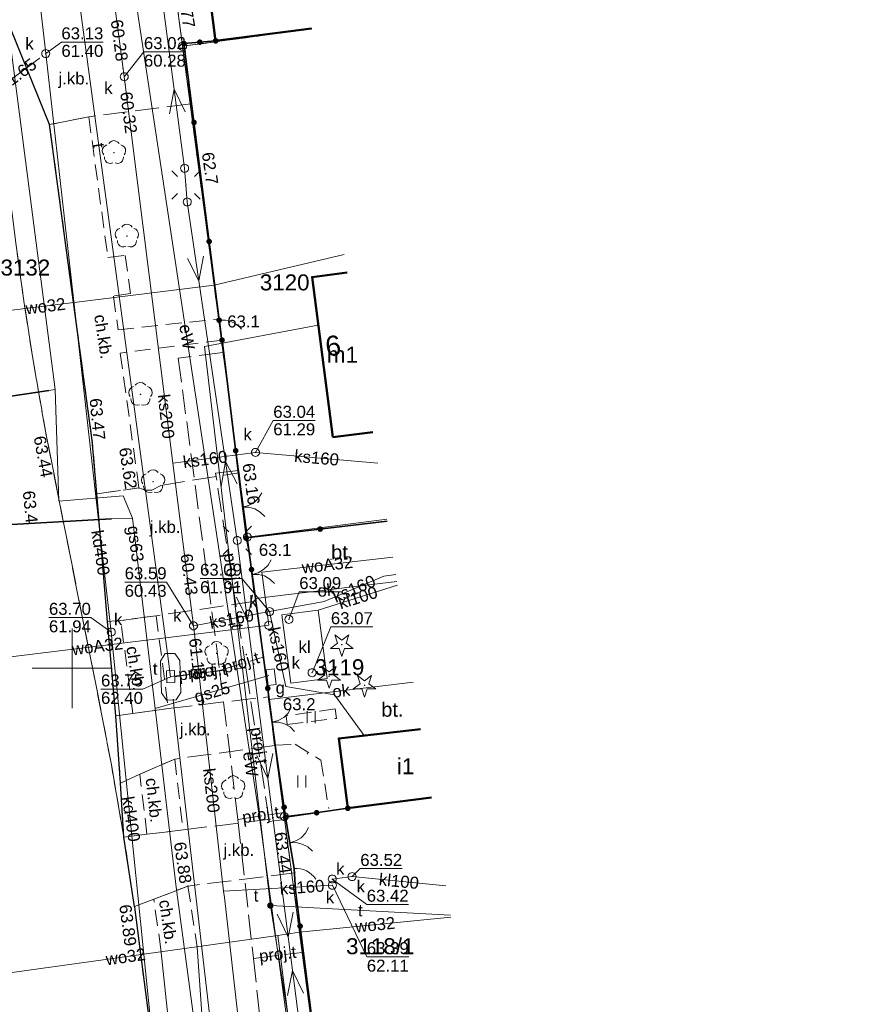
# Model space of a CAD drawing. Extents: x 6420891 to 6421372, y 5789686 to 5790696.
# Tile 42 of 48: x 6421297 to 6421350, y 5790529 to 5790591. Entities that reach past the tile are written whole.
import ezdxf
from ezdxf.enums import TextEntityAlignment as Align

# ---------------------------------------------------------------- set-up
doc = ezdxf.new("R2010")
doc.units = 0
doc.header["$PDSIZE"] = 0.75
for name, pattern in [('PRZER1-1', [2, 1, -1]), ('PRZER2-1', [3, 2, -1]), ('PRZER3-1', [4, 3, -1])]:
    doc.linetypes.add(name, pattern=pattern)
doc.layers.get('0').update_dxf_attribs({"linetype": 'CONTINUOUS', "lineweight": 13})
for name, color, linetype, lineweight in [('GEPADR', 7, 'CONTINUOUS', 18), ('GEPADR_O', 7, 'CONTINUOUS', 18), ('GEPPGD', 7, 'CONTINUOUS', 18), ('GESBZO', 7, 'CONTINUOUS', 50), ('GESBZO_O', 7, 'CONTINUOUS', 50), ('GESDZI', 7, 'CONTINUOUS', 18), ('GESDZI_O', 7, 'CONTINUOUS', 18), ('GSLINK', 7, 'CONTINUOUS', 18), ('GSLINK_O', 7, 'CONTINUOUS', 18), ('GSLKBR', 7, 'CONTINUOUS', 18), ('GSLKFU', 7, 'CONTINUOUS', 18), ('GSLKOG', 7, 'CONTINUOUS', 35), ('GSLKRW', 7, 'CONTINUOUS', 25), ('GSPWPN', 7, 'CONTINUOUS', 13), ('GSPWPN_O', 7, 'CONTINUOUS', 13), ('GSPWPS', 7, 'CONTINUOUS', 13), ('GSPWPS_O', 7, 'CONTINUOUS', 13), ('GSSKOA', 7, 'PRZER3-1', 18), ('GSSKOA_O', 7, 'PRZER3-1', 18), ('GSSKOD', 7, 'PRZER2-1', 18), ('GSSKOD_O', 7, 'PRZER2-1', 18), ('GSSUTR', 7, 'PRZER2-1', 18), ('GTGTXT', 7, 'CONTINUOUS', 18), ('GTGTXT_O', 7, 'CONTINUOUS', 18), ('GULLOB', 7, 'CONTINUOUS', 35), ('GUPELA', 7, 'CONTINUOUS', 18), ('GUPIKP', 7, 'CONTINUOUS', 18), ('GUPIWZ', 7, 'CONTINUOUS', 18), ('GUPIWZ_O', 7, 'CONTINUOUS', 18), ('GUPPRZ', 7, 'CONTINUOUS', 18), ('GUPPRZ_O', 7, 'CONTINUOUS', 18), ('GUSIKP', 7, 'CONTINUOUS', 18)]:
    doc.layers.add(name, color=color, linetype=linetype, lineweight=lineweight)
for name, color, linetype, lineweight, true_color in [('GESUZY', 7, 'PRZER1-1', 18, 0x008000), ('GSPRDI', 7, 'CONTINUOUS', 18, 0x008000), ('GSPRDL', 7, 'CONTINUOUS', 18, 0x008000), ('GULEPR', 1, 'CONTINUOUS', 18, 0xff0000), ('GULEPR_O', 1, 'CONTINUOUS', 18, 0xff0000), ('GULGPR', 7, 'CONTINUOUS', 18, 0xbfbf00), ('GULGPR_O', 7, 'CONTINUOUS', 18, 0xbfbf00), ('GULKPR', 7, 'CONTINUOUS', 18, 0x803300), ('GULKPR_O', 7, 'CONTINUOUS', 18, 0x803300), ('GULTPR', 7, 'CONTINUOUS', 18, 0xff9100), ('GULTPR_O', 7, 'CONTINUOUS', 18, 0xff9100), ('GULWPR', 5, 'CONTINUOUS', 18, 0x0000ff), ('GULWPR_O', 5, 'CONTINUOUS', 18, 0x0000ff), ('GUPGSG', 7, 'CONTINUOUS', 18, 0xbfbf00), ('GUPGSG_O', 7, 'CONTINUOUS', 18, 0xbfbf00), ('GUPKSD', 7, 'CONTINUOUS', 18, 0x803300), ('GUPKSD_O', 7, 'CONTINUOUS', 18, 0x803300), ('GUPTUT', 7, 'CONTINUOUS', 18, 0xff9100), ('GUPTUT_O', 7, 'CONTINUOUS', 18, 0xff9100), ('GUSKOL', 7, 'CONTINUOUS', 18, 0x803300), ('GUSKOL_O', 7, 'CONTINUOUS', 18, 0x803300)]:
    doc.layers.add(name, color=color, linetype=linetype, lineweight=lineweight, true_color=true_color)
doc.styles.add('GEO-INFO', font='Arial')

# ---------------------------------------------------------------- blocks, each defined once
blk = doc.blocks.new('SPDLP')
blk.add_hatch(color=0).paths.add_polyline_path([(0, -0.09), (0.027812, -0.085595), (0.052901, -0.072812), (0.072812, -0.052901), (0.085595, -0.027812), (0.09, 0), (0.085595, 0.027812), (0.072812, 0.052901), (0.052901, 0.072812), (0.027812, 0.085595), (0, 0.09), (-0.027812, 0.085595), (-0.052901, 0.072812), (-0.072812, 0.052901), (-0.085595, 0.027812), (-0.09, 0), (-0.085595, -0.027812), (-0.072812, -0.052901), (-0.052901, -0.072812), (-0.027812, -0.085595)])
at = {"color": 0}
for points in [[(-0.648554, 1.126667), (-0.481106, 1.325358), (-0.255912, 1.454989), (0, 1.5), (0.255912, 1.454989), (0.481106, 1.325358), (0.648554, 1.126667)], [(-1.271938, -0.268652), (-1.40916, -0.048001), (-1.462858, 0.20623), (-1.426585, 0.463525), (-1.304695, 0.693003), (-1.11182, 0.867117), (-0.871109, 0.964971)], [(0.871109, 0.964971), (1.11182, 0.867117), (1.304695, 0.693003), (1.426585, 0.463525), (1.462858, 0.20623), (1.40916, -0.048001), (1.271938, -0.268652)], [(-0.137547, -1.292703), (-0.389802, -1.355024), (-0.648184, -1.327532), (-0.881678, -1.213525), (-1.062258, -1.026689), (-1.168249, -0.78945), (-1.186929, -0.530282)], [(1.186929, -0.530282), (1.168249, -0.78945), (1.062258, -1.026689), (0.881678, -1.213525), (0.648184, -1.327532), (0.389802, -1.355024), (0.137547, -1.292703)]]:
    blk.add_lwpolyline(points, dxfattribs=at)
blk = doc.blocks.new('SUEO')
blk.add_hatch(color=0).paths.add_polyline_path([(-0.002174, 0.089974), (0.023762, 0.086807), (0.042561, 0.0793), (0.060131, 0.066965), (0.076266, 0.047786), (0.086234, 0.025762), (0.089972, 0.002226), (0.088646, -0.015553), (0.081114, -0.038994), (0.066834, -0.060276), (0.049699, -0.075033), (0.027576, -0.085671), (0.004027, -0.08991), (-0.019639, -0.087831), (-0.040932, -0.080154), (-0.059082, -0.067892), (-0.073734, -0.051607), (-0.08374, -0.032979), (-0.089221, -0.011817), (-0.089063, 0.012951), (-0.082571, 0.035806), (-0.069528, 0.057148), (-0.048957, 0.075519), (-0.026898, 0.085887)])
at = {"color": 0}
for points in [[(-1.767767, 1.767767), (-1.06066, 1.06066)], [(1.767767, 1.767767), (1.06066, 1.06066)], [(-1.767767, -1.767767), (-1.06066, -1.06066)], [(1.767767, -1.767767), (1.06066, -1.06066)]]:
    blk.add_lwpolyline(points, dxfattribs=at)
blk = doc.blocks.new('OKRAG_PELNY')
at = {"color": 0}
blk.add_lwpolyline([(0, 0.5), (0.12941, 0.482963), (0.25, 0.433013), (0.353553, 0.353553), (0.433013, 0.25), (0.482963, 0.12941), (0.5, 0), (0.482963, -0.12941), (0.433013, -0.25), (0.353553, -0.353553), (0.25, -0.433013), (0.12941, -0.482963), (0, -0.5), (-0.12941, -0.482963), (-0.25, -0.433013), (-0.353553, -0.353553), (-0.433013, -0.25), (-0.482963, -0.12941), (-0.5, 0), (-0.482963, 0.12941), (-0.433013, 0.25), (-0.353553, 0.353553), (-0.25, 0.433013), (-0.12941, 0.482963)], close=True, dxfattribs=at)
blk = doc.blocks.new('KOLO')
blk.add_hatch(color=0).paths.add_polyline_path([(-0.5, 0), (-0.482963, -0.12941), (-0.433013, -0.25), (-0.353553, -0.353553), (-0.25, -0.433013), (-0.12941, -0.482963), (0, -0.5), (0.12941, -0.482963), (0.25, -0.433013), (0.353553, -0.353553), (0.433013, -0.25), (0.482963, -0.12941), (0.5, 0), (0.482963, 0.12941), (0.433013, 0.25), (0.353553, 0.353553), (0.25, 0.433013), (0.12941, 0.482963), (0, 0.5), (-0.12941, 0.482963), (-0.25, 0.433013), (-0.353553, 0.353553), (-0.433013, 0.25), (-0.482963, 0.12941)])
blk = doc.blocks.new('KTOK04')
at = {"color": 0}
blk.add_lwpolyline([(0, 0), (-0.01711, -0.261052), (-0.068148, -0.517638), (-0.152241, -0.765367), (-0.267949, -1), (-0.413293, -1.217523), (-0.585786, -1.414214), (-0.782477, -1.586707), (-1, -1.732051)], dxfattribs=at)
blk = doc.blocks.new('POINT')
at = {"color": 0}
blk.add_point((0, 0), dxfattribs=at)
blk = doc.blocks.new('SUEP1')
at = {"color": 0}
blk.add_lwpolyline([(-1.5, -1), (1.5, 0), (-1.5, 1)], dxfattribs=at)
blk = doc.blocks.new('SZAFA1')
at = {"color": 0}
blk.add_lwpolyline([(-1, -0.5), (-1, 0.5), (1, 0.5), (1, -0.5)], close=True, dxfattribs=at)
blk = doc.blocks.new('PROSTOKAT1_5-1_PELNY')
at = {"color": 0}
blk.add_lwpolyline([(0.75, -0.5), (-0.75, -0.5), (-0.75, 0.5), (0.75, 0.5)], close=True, dxfattribs=at)
blk = doc.blocks.new('SPTRW')
at = {"color": 0}
for points in [[(-0.51332, 0.7233), (-0.51332, -0.7767)], [(0.48668, -0.7767), (0.48668, 0.7233)]]:
    blk.add_lwpolyline(points, dxfattribs=at)
blk = doc.blocks.new('SPDIP')
blk.add_hatch(color=0).paths.add_polyline_path([(0, -0.09), (0.027812, -0.085595), (0.052901, -0.072812), (0.072812, -0.052901), (0.085595, -0.027812), (0.09, 0), (0.085595, 0.027812), (0.072812, 0.052901), (0.052901, 0.072812), (0.027812, 0.085595), (0, 0.09), (-0.027812, 0.085595), (-0.052901, 0.072812), (-0.072812, 0.052901), (-0.085595, 0.027812), (-0.09, 0), (-0.085595, -0.027812), (-0.072812, -0.052901), (-0.052901, -0.072812), (-0.027812, -0.085595)])
at = {"color": 0}
blk.add_lwpolyline([(0.544942, 0.177062), (1.426676, -0.463555), (0.336792, -0.463555), (0, -1.500096), (-0.336792, -0.463555), (-1.426676, -0.463555), (-0.544942, 0.177062), (-0.881734, 1.213603), (0, 0.572986), (0.881734, 1.213603)], close=True, dxfattribs=at)
blk = doc.blocks.new('SLBRA')
at = {"color": 0}
for points in [[(1.732051, 1), (1.414214, 0.585786), (1, 0.267949), (0.517638, 0.068148), (0, 0)], [(0, 0), (0.517638, -0.068148), (1, -0.267949), (1.414214, -0.585786), (1.732051, -1)]]:
    blk.add_lwpolyline(points, dxfattribs=at)
blk = doc.blocks.new('EPPGS')
at = {"color": 0}
blk.add_lwpolyline([(0, 0.5), (0.154508, 0.475528), (0.293893, 0.404508), (0.404508, 0.293893), (0.475528, 0.154508), (0.5, 0), (0.475528, -0.154508), (0.404508, -0.293893), (0.293893, -0.404508), (0.154508, -0.475528), (0, -0.5), (-0.154508, -0.475528), (-0.293893, -0.404508), (-0.404508, -0.293893), (-0.475528, -0.154508), (-0.5, 0), (-0.475528, 0.154508), (-0.404508, 0.293893), (-0.293893, 0.404508), (-0.154508, 0.475528)], close=True, dxfattribs=at)

msp = doc.modelspace()

# ---------------------------------------------------------------- linework, layer by layer
at = {"linetype": 'Continuous', "lineweight": 13, "elevation": 100, "flags": 128}
for points in [[(6421300, 5790547.5), (6421300, 5790552.5)], [(6421297.5, 5790550), (6421302.5, 5790550)]]:
    msp.add_lwpolyline(points, dxfattribs=at)
at = {"layer": 'GESBZO', "linetype": 'Continuous', "lineweight": 50, "elevation": 10.18}
for points in [[(6421314.972, 5790589.994), (6421308.97, 5790589.23), (6421307.38, 5790601.72)], [(6421316.297, 5790564.445), (6421315.001, 5790574.463), (6421317.193, 5790574.747)], [(6421318.797, 5790564.769), (6421316.297, 5790564.445)], [(6421317.233, 5790541.25), (6421316.665, 5790545.614), (6421321.784, 5790546.203)], [(6421322.471, 5790541.932), (6421317.233, 5790541.25)]]:
    msp.add_lwpolyline(points, dxfattribs=at)
at = {"layer": 'GESDZI', "linetype": 'Continuous', "lineweight": 18, "elevation": 10.22}
msp.add_lwpolyline([(6421310.953, 5790558.207), (6421306.901, 5790588.894), (6421302.49, 5790622.296), (6421302.21, 5790624.433), (6421297.857, 5790657.64), (6421296.657, 5790677.613), (6421271.543, 5790677.3), (6421276.797, 5790633.247), (6421278.128, 5790623.34), (6421282.932, 5790586.712), (6421285.851, 5790564.458), (6421288.583, 5790543.621), (6421291.443, 5790521.812), (6421294.47, 5790499.75), (6421297.89, 5790473.07), (6421301.058, 5790448.497), (6421301.708, 5790443.54), (6421322.605, 5790469.964), (6421320.02, 5790489.539), (6421315.57, 5790523.239), (6421313.26, 5790540.733)], close=True, dxfattribs=at)
for points in [[(6421314.974, 5790589.976), (6421306.901, 5790588.894), (6421302.49, 5790622.296)], [(6421310.953, 5790558.207), (6421306.901, 5790588.894), (6421314.974, 5790589.976)], [(6421319.671, 5790559.335), (6421310.953, 5790558.207)], [(6421313.26, 5790540.733), (6421310.953, 5790558.207), (6421319.671, 5790559.335)], [(6421322.471, 5790541.932), (6421313.26, 5790540.733)], [(6421315.57, 5790523.239), (6421313.26, 5790540.733), (6421322.471, 5790541.932)]]:
    msp.add_lwpolyline(points, dxfattribs=at)
at = {"layer": 'GESUZY', "linetype": 'PRZER1-1', "lineweight": 18, "ltscale": 0.5, "elevation": 10.08}
msp.add_lwpolyline([(6421310.953, 5790558.207), (6421306.901, 5790588.894), (6421302.49, 5790622.296), (6421302.21, 5790624.433), (6421297.857, 5790657.64), (6421296.657, 5790677.613), (6421271.543, 5790677.3), (6421276.797, 5790633.247), (6421278.128, 5790623.34), (6421282.932, 5790586.712), (6421285.851, 5790564.458), (6421288.583, 5790543.621), (6421291.443, 5790521.812), (6421294.47, 5790499.75), (6421297.89, 5790473.07), (6421301.058, 5790448.497), (6421301.708, 5790443.54), (6421322.605, 5790469.964), (6421320.02, 5790489.539), (6421315.57, 5790523.239), (6421313.26, 5790540.733)], close=True, dxfattribs=at)
for points in [[(6421314.974, 5790589.976), (6421306.901, 5790588.894), (6421302.49, 5790622.296), (6421310.97, 5790623.145)], [(6421349.591, 5790506.069), (6421341.447, 5790495.998), (6421329.653, 5790479.702), (6421320.02, 5790489.539), (6421315.57, 5790523.239), (6421313.26, 5790540.733), (6421310.953, 5790558.207), (6421306.901, 5790588.894), (6421314.974, 5790589.976)]]:
    msp.add_lwpolyline(points, dxfattribs=at)
at = {"layer": 'GSLINK', "linetype": 'Continuous', "lineweight": 18, "elevation": 10.18}
for points in [[(6421311.46, 5790554.36), (6421320.301, 5790555.419)], [(6421312.32, 5790548.06), (6421321.312, 5790549.132)], [(6421312.34, 5790481.42), (6421309.71, 5790502.42), (6421308.2, 5790502), (6421307.53, 5790507.12), (6421308.91, 5790507.37), (6421306.63, 5790522.2), (6421305.55, 5790532.42)], [(6421307.82, 5790532.57), (6421308.51, 5790522.77), (6421310.97, 5790507.23), (6421317.32, 5790509.27), (6421320.41, 5790510.4), (6421319.67, 5790511.44), (6421324.82, 5790515.06), (6421327.277, 5790512.049)]]:
    msp.add_lwpolyline(points, dxfattribs=at)
at = {"layer": 'GSLKBR', "linetype": 'Continuous', "lineweight": 18, "elevation": 10.18}
for points in [[(6421310.89, 5790558.15), (6421310.42, 5790562)], [(6421311.46, 5790554.36), (6421311.05, 5790557.39)], [(6421312.7, 5790545.2), (6421312.32, 5790548.06)], [(6421313.88, 5790537.49), (6421313.34, 5790540.69)]]:
    msp.add_lwpolyline(points, dxfattribs=at)
at = {"layer": 'GSLKFU', "linetype": 'Continuous', "lineweight": 18, "elevation": 10.18}
for points in [[(6421309.37, 5790570.52), (6421309.19, 5790571.76)], [(6421313.97, 5790536.11), (6421313.88, 5790537.49)]]:
    msp.add_lwpolyline(points, dxfattribs=at)
at = {"layer": 'GSLKOG', "linetype": 'Continuous', "lineweight": 35, "elevation": 10.18}
for points in [[(6421308.97, 5790589.23), (6421306.99, 5790589.06)], [(6421309.19, 5790571.76), (6421306.99, 5790589.06)], [(6421309.37, 5790570.52), (6421310.42, 5790562), (6421310.89, 5790558.15), (6421311.05, 5790557.39), (6421311.46, 5790554.36), (6421312.32, 5790548.06), (6421312.7, 5790545.2), (6421313.34, 5790540.69), (6421313.88, 5790537.49), (6421313.97, 5790536.11), (6421315.58, 5790523.37), (6421317.32, 5790509.27), (6421317.75, 5790505.95), (6421317.89, 5790504.76), (6421320.05, 5790489.51), (6421325.19, 5790484.453)], [(6421310.89, 5790558.15), (6421319.691, 5790559.211)], [(6421313.34, 5790540.69), (6421317.233, 5790541.25)]]:
    msp.add_lwpolyline(points, dxfattribs=at)
at = {"layer": 'GSLKRW', "linetype": 'Continuous', "lineweight": 25, "elevation": 10.18}
for points in [[(6421303.89, 5790535.1), (6421303.23, 5790539.45), (6421303.02, 5790542.83), (6421302.72, 5790547.03), (6421302.2, 5790552.92), (6421301.54, 5790560.91), (6421301.25, 5790564.25), (6421298.58, 5790583.99), (6421295.14, 5790592.46), (6421293.56, 5790599.16)], [(6421303.89, 5790535.1), (6421303.91, 5790534.9), (6421305.4, 5790523.44)]]:
    msp.add_lwpolyline(points, dxfattribs=at)
at = {"layer": 'GSSKOA', "linetype": 'PRZER3-1', "lineweight": 18, "ltscale": 0.5, "elevation": 10.18}
msp.add_lwpolyline([(6421289.1, 5790633.46), (6421291.05, 5790618), (6421292.49, 5790606.79), (6421293.56, 5790599.16), (6421295.98, 5790580.4), (6421296.76, 5790574.45), (6421297.51, 5790569.5), (6421298.37, 5790564.6), (6421301.88, 5790546.94), (6421302.45, 5790543.96), (6421303.23, 5790539.45), (6421303.89, 5790535.1), (6421305.4, 5790523.44)], dxfattribs=at)
for points in [[(6421303.23, 5790539.45), (6421302.45, 5790543.96), (6421301.88, 5790546.94), (6421298.37, 5790564.6), (6421297.51, 5790569.5), (6421296.76, 5790574.45), (6421295.98, 5790580.4), (6421293.56, 5790599.16), (6421295.14, 5790592.46), (6421298.58, 5790583.99), (6421301.25, 5790564.25), (6421301.54, 5790560.91), (6421302.2, 5790552.92), (6421302.72, 5790547.03), (6421303.02, 5790542.83)], [(6421295.14, 5790592.46), (6421297.54, 5790592.09), (6421299.84, 5790591.71), (6421300.54, 5790591.85), (6421306.4, 5790592.59), (6421307.41, 5790585.3), (6421301.04, 5790584.48), (6421298.58, 5790583.99)], [(6421301.54, 5790560.91), (6421304.17, 5790561.28), (6421304.57, 5790561.13), (6421304.98, 5790561.14), (6421305.54, 5790561.44), (6421310.43, 5790562.23), (6421311.44, 5790554.19), (6421305.25, 5790553.29), (6421303.04, 5790552.99), (6421302.2, 5790552.92)], [(6421302.72, 5790547.03), (6421303.8, 5790547.17), (6421306.01, 5790547.49), (6421312.26, 5790548.22), (6421312.66, 5790545.17), (6421306.41, 5790544.33), (6421304.23, 5790543.38), (6421303.02, 5790542.83)], [(6421303.23, 5790539.45), (6421304.67, 5790539.63), (6421306.93, 5790539.9), (6421313.33, 5790540.68), (6421313.92, 5790537.21), (6421307.24, 5790536.39), (6421305.1, 5790535.56), (6421303.89, 5790535.1)]]:
    msp.add_lwpolyline(points, close=True, dxfattribs=at)
at = {"layer": 'GSSKOD', "linetype": 'PRZER2-1', "lineweight": 18, "ltscale": 0.5, "elevation": 10.18}
for points in [[(6421301.54, 5790560.91), (6421301.25, 5790564.25), (6421298.58, 5790583.99), (6421301.04, 5790584.48), (6421302.23, 5790575.69), (6421303.32, 5790575.82), (6421303.64, 5790573.43), (6421302.58, 5790573.27), (6421302.87, 5790571.17), (6421309.21, 5790571.85), (6421309.37, 5790570.52), (6421303.01, 5790569.71), (6421304.17, 5790561.28)], [(6421306.01, 5790547.49), (6421303.8, 5790547.17), (6421303.04, 5790552.99), (6421305.25, 5790553.29)], [(6421306.93, 5790539.9), (6421304.67, 5790539.63), (6421304.23, 5790543.38), (6421306.41, 5790544.33)]]:
    msp.add_lwpolyline(points, close=True, dxfattribs=at)
msp.add_lwpolyline([(6421305.55, 5790532.42), (6421305.1, 5790535.56), (6421307.24, 5790536.39), (6421307.82, 5790532.57)], dxfattribs=at)
at = {"layer": 'GSSUTR', "linetype": 'PRZER2-1', "lineweight": 18, "ltscale": 0.5, "elevation": 10.1}
msp.add_lwpolyline([(6421313.45, 5790546.48), (6421316.52, 5790546.87), (6421316.45, 5790547.46), (6421313.38, 5790547.04)], close=True, dxfattribs=at)
for points in [[(6421312.7, 5790545.2), (6421313.94, 5790545.25), (6421315.55, 5790544.25), (6421316.04, 5790541.24)], [(6421313.34, 5790540.69), (6421312.7, 5790545.2)]]:
    msp.add_lwpolyline(points, dxfattribs=at)
at = {"layer": 'GULEPR', "linetype": 'Continuous', "lineweight": 18, "elevation": 10.14}
for points in [[(6421299.663, 5790629.729), (6421299.251, 5790623.003), (6421311.723, 5790540.533), (6421318.524, 5790490.384), (6421319.02, 5790488.56), (6421329.359, 5790479.296), (6421342.929, 5790469.647), (6421327.106, 5790446.095), (6421320.393, 5790436.737), (6421320.3, 5790435.666), (6421319.702, 5790428.788), (6421319.242, 5790423.495), (6421321.836, 5790402.502), (6421322.826, 5790402.022), (6421330.926, 5790398.095), (6421331.223, 5790401.181), (6421332.895, 5790401.487)], [(6421338.166, 5790464.476), (6421320.68, 5790477.848), (6421320.571, 5790478.397), (6421320.465, 5790478.928), (6421315.684, 5790516.229), (6421310.323, 5790557.994), (6421307.195, 5790579.162), (6421307.111, 5790580.211), (6421307.026, 5790581.26), (6421301.628, 5790622.356)]]:
    msp.add_lwpolyline(points, dxfattribs=at)
at = {"layer": 'GULGPR', "linetype": 'Continuous', "lineweight": 18, "elevation": 10.14}
for points in [[(6421334.06, 5790476.478), (6421312.636, 5790488.144), (6421310.351, 5790507.603), (6421306.496, 5790536.313), (6421305.19, 5790547.48), (6421303.78, 5790559.38), (6421303.193, 5790560.792), (6421299.175, 5790560.445), (6421298.93, 5790567.44), (6421292.095, 5790620.059)], [(6421298.93, 5790567.44), (6421298.54, 5790567.37), (6421287.67, 5790565.74), (6421286.12, 5790565.51), (6421285.749, 5790565.233)], [(6421303.78, 5790559.38), (6421302.46, 5790559.35), (6421288.48, 5790558.56), (6421286.59, 5790558.3), (6421286.38, 5790558.47)], [(6421305.19, 5790547.48), (6421312.3, 5790549.55)]]:
    msp.add_lwpolyline(points, dxfattribs=at)
at = {"layer": 'GULKPR', "linetype": 'Continuous', "lineweight": 18, "elevation": 10.14}
for points in [[(6421312.892, 5790505.966), (6421312.836, 5790506.463), (6421309.515, 5790535.678), (6421309.47, 5790536.074), (6421307.642, 5790552.162), (6421307.585, 5790552.658), (6421307.523, 5790553.155), (6421306.3, 5790562.82), (6421303.315, 5790586.493), (6421303.252, 5790586.989), (6421303.186, 5790587.485), (6421301.085, 5790603.27), (6421301.019, 5790603.766), (6421300.952, 5790604.261), (6421297.175, 5790632.271), (6421297.108, 5790632.767)], [(6421320.071, 5790462.63), (6421314.42, 5790461.519), (6421306.125, 5790515.884), (6421302.445, 5790552.271), (6421298.344, 5790588.432), (6421293.295, 5790632.152)], [(6421297.943, 5790588.133), (6421289.123, 5790581.563)], [(6421306.3, 5790562.82), (6421311.46, 5790563.5)], [(6421311.46, 5790563.5), (6421319.11, 5790562.823)], [(6421312.34, 5790553.55), (6421315.75, 5790554.18), (6421319.49, 5790555.77), (6421320.229, 5790555.871)], [(6421320.336, 5790555.202), (6421315.389, 5790553.641)], [(6421307.585, 5790552.658), (6421312.34, 5790553.55)], [(6421312.34, 5790553.55), (6421313.36, 5790548.86), (6421316.41, 5790548.35), (6421318.248, 5790545.796)], [(6421323.359, 5790536.407), (6421317.503, 5790536.977), (6421316.262, 5790536.829)], [(6421309.47, 5790536.074), (6421316.266, 5790536.434)]]:
    msp.add_lwpolyline(points, dxfattribs=at)
at = {"layer": 'GULLOB', "linetype": 'Continuous', "lineweight": 35, "elevation": 10.12}
for points in [[(6421298.54, 5790567.37), (6421287.67, 5790565.74)], [(6421302.46, 5790559.35), (6421288.48, 5790558.56)]]:
    msp.add_lwpolyline(points, dxfattribs=at)
at = {"layer": 'GULTPR', "linetype": 'Continuous', "lineweight": 18, "elevation": 10.14}
for points in [[(6421295.197, 5790635.816), (6421295.361, 5790634.375), (6421297.037, 5790617.34), (6421297.182, 5790615.894), (6421297.376, 5790614.454), (6421305.96, 5790550.921), (6421306.155, 5790549.477)], [(6421312.39, 5790535.169), (6421308.271, 5790570.118), (6421315.39, 5790571.458)], [(6421306.322, 5790548.032), (6421313.634, 5790484.741), (6421313.801, 5790483.293), (6421314.359, 5790482.015), (6421319.01, 5790471.351), (6421319.321, 5790470.638)], [(6421319.321, 5790470.638), (6421319.38, 5790471.287), (6421320.523, 5790483.852), (6421312.39, 5790535.169)], [(6421312.39, 5790535.169), (6421323.654, 5790534.571)]]:
    msp.add_lwpolyline(points, dxfattribs=at)
at = {"layer": 'GULTPR', "linetype": 'PRZER3-1', "lineweight": 18, "ltscale": 0.5, "elevation": 10.14}
for points in [[(6421309.429, 5790569.744), (6421306.635, 5790569.388), (6421309.219, 5790549.861), (6421310.366, 5790540.544), (6421311.328, 5790531.867), (6421314.838, 5790500.188), (6421318.388, 5790501.899)], [(6421310.869, 5790549.897), (6421308.969, 5790562.199), (6421310.403, 5790562.368)], [(6421309.219, 5790549.861), (6421311.944, 5790550.701)], [(6421306.153, 5790549.488), (6421310.849, 5790550.026)], [(6421309.219, 5790549.861), (6421306.389, 5790549.473)], [(6421310.869, 5790549.897), (6421312.332, 5790540.426), (6421313.285, 5790540.544)], [(6421310.366, 5790540.544), (6421313.228, 5790540.98)], [(6421311.328, 5790531.867), (6421314.382, 5790532.235)]]:
    msp.add_lwpolyline(points, dxfattribs=at)
at = {"layer": 'GULWPR', "linetype": 'Continuous', "lineweight": 18, "elevation": 10.14}
for points in [[(6421287.788, 5790571.348), (6421308.875, 5790573.946), (6421317.012, 5790575.868)], [(6421312.286, 5790552.692), (6421311.848, 5790556.009), (6421320.055, 5790556.95)], [(6421290.763, 5790550.061), (6421290.87, 5790550.074), (6421312.286, 5790552.692)], [(6421312.849, 5790533.306), (6421314.216, 5790533.498), (6421323.673, 5790534.452)], [(6421293.489, 5790530.595), (6421293.836, 5790530.64), (6421312.849, 5790533.306)], [(6421312.849, 5790533.306), (6421315.922, 5790509.117), (6421321.848, 5790506.59)]]:
    msp.add_lwpolyline(points, dxfattribs=at)
at = {"layer": 'GUPPRZ_O', "linetype": 'Continuous', "lineweight": 9, "elevation": 10.8, "flags": 128}
for points in [[(6421301.945, 5790589.153), (6421299.324, 5790589.153), (6421298.344, 5790588.432)], [(6421299.324, 5790589.153), (6421301.945, 5790589.153)], [(6421307.105, 5790588.54), (6421304.485, 5790588.54), (6421303.252, 5790586.989)], [(6421304.485, 5790588.54), (6421307.105, 5790588.54)], [(6421315.194, 5790565.491), (6421312.573, 5790565.491), (6421311.46, 5790563.5)], [(6421312.573, 5790565.491), (6421315.194, 5790565.491)], [(6421307.993, 5790555.619), (6421310.614, 5790555.619), (6421312.34, 5790553.55)], [(6421307.993, 5790555.619), (6421310.614, 5790555.619)], [(6421303.281, 5790555.397), (6421305.901, 5790555.397), (6421307.585, 5790552.658)], [(6421303.281, 5790555.397), (6421305.901, 5790555.397)], [(6421316.819, 5790554.789), (6421314.198, 5790554.789), (6421313.549, 5790553.06)], [(6421298.546, 5790553.172), (6421301.166, 5790553.172), (6421302.445, 5790552.271)], [(6421298.546, 5790553.172), (6421301.166, 5790553.172)], [(6421318.797, 5790552.593), (6421316.176, 5790552.593), (6421314.998, 5790549.726)], [(6421301.801, 5790548.697), (6421304.422, 5790548.697), (6421306.155, 5790549.477)], [(6421301.801, 5790548.697), (6421304.422, 5790548.697)], [(6421320.634, 5790537.479), (6421318.013, 5790537.479), (6421317.503, 5790536.977)], [(6421321.036, 5790535.242), (6421318.415, 5790535.242), (6421316.262, 5790536.829)], [(6421321.043, 5790531.958), (6421318.422, 5790531.958), (6421316.266, 5790536.434)], [(6421318.422, 5790531.958), (6421321.043, 5790531.958)]]:
    msp.add_lwpolyline(points, dxfattribs=at)
at = {"layer": 'GUSIKP', "linetype": 'Continuous', "lineweight": 18, "elevation": 10.14}
msp.add_lwpolyline([(6421305.586, 5790548.459), (6421305.524, 5790550.458), (6421305.81, 5790550.917), (6421306.41, 5790550.935), (6421306.724, 5790550.495), (6421306.786, 5790548.496), (6421306.5, 5790548.037), (6421305.9, 5790548.019)], close=True, dxfattribs=at)
at = {"layer": 'GUSKOL', "linetype": 'Continuous', "lineweight": 18, "elevation": 10.14}
msp.add_lwpolyline([(6421313.673, 5790549.071), (6421313.109, 5790553.34), (6421315.389, 5790553.641), (6421315.953, 5790549.372)], close=True, dxfattribs=at)

# ---------------------------------------------------------------- block references
at = {"layer": 'GEPADR', "lineweight": 18}
msp.add_blockref('POINT', (6421316.393, 5790569.551, 10.28), dxfattribs=at)
at = {"layer": 'GEPPGD', "lineweight": 18, "xscale": 0.5, "yscale": 0.5}
for p in [(6421306.901, 5790588.894, 10.24), (6421310.953, 5790558.207, 10.24), (6421313.26, 5790540.733, 10.24)]:
    msp.add_blockref('EPPGS', p, dxfattribs=at)
at = {"layer": 'GSLKBR', "lineweight": 18, "xscale": 0.75, "yscale": 0.75}
for p, rotation in [((6421310.655, 5790560.075, 10.18), 6.960110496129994), ((6421311.255, 5790555.875, 10.18), 7.706089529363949), ((6421312.51, 5790546.63, 10.18), 7.56839702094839), ((6421313.61, 5790539.09, 10.18), 9.578422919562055)]:
    msp.add_blockref('SLBRA', p, dxfattribs=dict(at, rotation=rotation))
at = {"layer": 'GSLKFU', "lineweight": 18, "xscale": 0.75, "yscale": 0.75}
for p, rotation in [((6421309.19, 5790571.76, 10.18), 98.25943796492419), ((6421313.88, 5790537.49, 10.18), 93.73139699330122)]:
    msp.add_blockref('KTOK04', p, dxfattribs=dict(at, rotation=rotation))
at = {"layer": 'GSLKOG', "lineweight": 35, "xscale": 0.35, "yscale": 0.35}
for p in [(6421306.99, 5790589.06, 10.18), (6421306.99, 5790589.06, 10.18), (6421307.98, 5790589.145, 10.18), (6421308.97, 5790589.23, 10.18), (6421307.617, 5790584.13, 10.18), (6421308.563, 5790576.69, 10.18), (6421309.19, 5790571.76, 10.18), (6421309.37, 5790570.52, 10.18), (6421310.222, 5790563.607, 10.18), (6421315.502, 5790558.706, 10.18), (6421310.89, 5790558.15, 10.18), (6421311.214, 5790556.175, 10.18), (6421312.227, 5790548.744, 10.18), (6421313.251, 5790541.314, 10.18), (6421313.34, 5790540.69, 10.18), (6421315.286, 5790540.97, 10.18), (6421317.233, 5790541.25, 10.18), (6421314.251, 5790533.886, 10.18)]:
    msp.add_blockref('KOLO', p, dxfattribs=at)
at = {"layer": 'GSPRDI', "lineweight": 18, "xscale": 0.5, "yscale": 0.5}
for p in [(6421316.86, 5790551.48, 10.12), (6421316.06, 5790549.5, 10.12), (6421318.28, 5790548.94, 10.12)]:
    msp.add_blockref('SPDIP', p, dxfattribs=at)
at = {"layer": 'GSPRDL', "lineweight": 18, "xscale": 0.5, "yscale": 0.5}
for p in [(6421302.61, 5790582.24, 10.12), (6421303.42, 5790577.02, 10.12), (6421304.27, 5790567.13, 10.12), (6421305.06, 5790561.67, 10.12), (6421309.03, 5790550.93, 10.12), (6421310.07, 5790542.54, 10.12)]:
    msp.add_blockref('SPDLP', p, dxfattribs=at)
at = {"layer": 'GSPWPN', "lineweight": 13, "xscale": 0.09, "yscale": 0.09}
for p in [(6421307.78, 5790582.1, 10.08), (6421309.25, 5790570.48, 10.08), (6421311.05, 5790557.39, 10.08), (6421312.32, 5790548.06, 10.08)]:
    msp.add_blockref('KOLO', p, dxfattribs=at)
at = {"layer": 'GSPWPS', "lineweight": 13, "xscale": 0.09, "yscale": 0.09}
for p in [(6421298.37, 5790564.6, 10.08), (6421301.25, 5790564.25, 10.08), (6421310.43, 5790562.23, 10.08), (6421304.17, 5790561.28, 10.08), (6421313.92, 5790537.21, 10.08), (6421307.24, 5790536.39, 10.08), (6421303.89, 5790535.1, 10.08)]:
    msp.add_blockref('KOLO', p, dxfattribs=at)
at = {"layer": 'GSSUTR', "lineweight": 18, "xscale": 0.5, "yscale": 0.5}
for p in [(6421314.95, 5790546.963, 10.1), (6421314.37, 5790542.941, 10.1)]:
    msp.add_blockref('SPTRW', p, dxfattribs=at)
at = {"layer": 'GTGTXT', "lineweight": 18}
for p in [(6421316.188, 5790556.807, 10.02), (6421314.693, 5790544.656, 10.02)]:
    msp.add_blockref('POINT', p, dxfattribs=at)
at = {"layer": 'GULEPR', "lineweight": 18, "xscale": 0.5, "yscale": 0.5}
for p, rotation in [((6421306.473, 5790585.474, 10.15), 97.48357166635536), ((6421307.816, 5790574.958, 10.15), 278.4074335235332), ((6421309.702, 5790562.198, 10.15), 98.40743352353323), ((6421310.865, 5790553.779, 10.15), 277.3141800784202), ((6421312.138, 5790543.86, 10.15), 277.3141800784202), ((6421313.411, 5790533.941, 10.15), 277.3141800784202), ((6421313.87, 5790530.363, 10.15), 97.31418007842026)]:
    msp.add_blockref('SUEP1', p, dxfattribs=dict(at, rotation=rotation))
at = {"layer": 'GUPELA', "lineweight": 18, "xscale": 0.5, "yscale": 0.5}
for name, p in [('OKRAG_PELNY', (6421307.026, 5790581.26, 10.16)), ('SUEO', (6421307.111, 5790580.211, 10.15)), ('OKRAG_PELNY', (6421307.195, 5790579.162, 10.16)), ('SUEO', (6421310.323, 5790557.994, 10.15)), ('OKRAG_PELNY', (6421310.323, 5790557.994, 10.16))]:
    msp.add_blockref(name, p, dxfattribs=at)
at = {"layer": 'GUPGSG', "lineweight": 18, "xscale": 0.5, "yscale": 0.5, "rotation": 277.5214427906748}
msp.add_blockref('SZAFA1', (6421312.442, 5790549.446, 10.16), dxfattribs=at)
at = {"layer": 'GUPIKP', "lineweight": 18, "xscale": 0.5, "yscale": 0.5}
msp.add_blockref('OKRAG_PELNY', (6421312.286, 5790552.692, 10.16), dxfattribs=at)
at = {"layer": 'GUPIWZ', "lineweight": 18, "xscale": 0.5, "yscale": 0.5}
for p in [(6421313.549, 5790553.06, 10.18), (6421314.998, 5790549.726, 10.18)]:
    msp.add_blockref('OKRAG_PELNY', p, dxfattribs=at)
at = {"layer": 'GUPIWZ', "lineweight": 18, "xscale": 0.5, "yscale": 0.5, "rotation": 271.7648910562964}
msp.add_blockref('PROSTOKAT1_5-1_PELNY', (6421306.155, 5790549.477, 10.18), dxfattribs=at)
at = {"layer": 'GUPKSD', "lineweight": 18, "xscale": 0.5, "yscale": 0.5}
for p in [(6421298.344, 5790588.432, 10.16), (6421303.252, 5790586.989, 10.16), (6421311.46, 5790563.5, 10.16), (6421312.34, 5790553.55, 10.16), (6421307.585, 5790552.658, 10.16), (6421302.445, 5790552.271, 10.16), (6421317.503, 5790536.977, 10.16), (6421316.262, 5790536.829, 10.16), (6421316.266, 5790536.434, 10.16)]:
    msp.add_blockref('OKRAG_PELNY', p, dxfattribs=at)
at = {"layer": 'GUPPRZ', "lineweight": 18}
for p in [(6421298.344, 5790588.432, 10.16), (6421297.943, 5790588.133, 10.16), (6421303.186, 5790587.485, 10.16), (6421303.252, 5790586.989, 10.16), (6421303.315, 5790586.493, 10.16), (6421311.46, 5790563.5, 10.16), (6421307.523, 5790553.155, 10.16), (6421312.34, 5790553.55, 10.16), (6421307.585, 5790552.658, 10.16), (6421313.549, 5790553.06, 10.16), (6421302.445, 5790552.271, 10.16), (6421307.642, 5790552.162, 10.16), (6421305.96, 5790550.921, 10.16), (6421306.155, 5790549.477, 10.16), (6421314.998, 5790549.726, 10.16), (6421306.322, 5790548.032, 10.16), (6421316.262, 5790536.829, 10.16), (6421317.503, 5790536.977, 10.16), (6421316.266, 5790536.434, 10.16)]:
    msp.add_blockref('POINT', p, dxfattribs=at)
at = {"layer": 'GUPTUT', "lineweight": 18, "xscale": 0.4, "yscale": 0.4}
msp.add_blockref('KOLO', (6421312.39, 5790535.169, 10.16), dxfattribs=at)

# ---------------------------------------------------------------- texts
at = {"layer": 'GEPADR_O', "linetype": 'Continuous', "lineweight": 0, "style": 'GEO-INFO'}
msp.add_text('6', height=1.25, rotation=7.37088, dxfattribs=at).set_placement((6421316.393, 5790569.551, 10.8), align=Align.CENTER)
at = {"layer": 'GESBZO_O', "linetype": 'Continuous', "lineweight": 0, "style": 'GEO-INFO'}
msp.add_text('m1', height=1, dxfattribs=at).set_placement((6421316.899, 5790569.616, 10.8), align=Align.MIDDLE_CENTER)
msp.add_text('i1', height=1, dxfattribs=at).set_placement((6421320.847, 5790543.908, 10.8), align=Align.MIDDLE)
at = {"layer": 'GESDZI_O', "linetype": 'Continuous', "lineweight": 0, "style": 'GEO-INFO'}
msp.add_text('3132', height=1, dxfattribs=at).set_placement((6421297.074, 5790575.056, 10.8), align=Align.MIDDLE)
for s, p in [('3120', (6421313.286, 5790574.129, 10.8)), ('3119', (6421316.712, 5790550.067, 10.8)), ('3118/1', (6421319.263, 5790532.626, 10.8))]:
    msp.add_text(s, height=1, dxfattribs=at).set_placement(p, align=Align.MIDDLE_CENTER)
at = {"layer": 'GSLINK_O', "linetype": 'Continuous', "lineweight": 0, "style": 'GEO-INFO'}
for rotation, p in [(6.82956, (6421315.881, 5790554.889, 10.8)), (6.80099, (6421316.816, 5790548.596, 10.8))]:
    msp.add_text('ok', height=0.75, rotation=rotation, dxfattribs=at).set_placement(p, align=Align.MIDDLE_CENTER)
at = {"layer": 'GSPWPN_O', "linetype": 'Continuous', "lineweight": 0, "style": 'GEO-INFO'}
for s, rotation, p in [('62.7', 278.50054, (6421308.099, 5790582.214, 10.8)), ('63.4', 275.69717, (6421296.91, 5790561.07, 10.8))]:
    msp.add_text(s, height=0.75, rotation=rotation, dxfattribs=at).set_placement(p)
for s, p in [('63.1', (6421309.696, 5790571.314, 10.8)), ('63.1', (6421311.673, 5790557.031, 10.8)), ('63.2', (6421313.175, 5790547.382, 10.8))]:
    msp.add_text(s, height=0.75, dxfattribs=at).set_placement(p)
at = {"layer": 'GSPWPS_O', "linetype": 'Continuous', "lineweight": 0, "style": 'GEO-INFO'}
for s, rotation, p in [('62.77', 279.46083, (6421306.529, 5790592.579, 10.8)), ('63.47', 275.41843, (6421301.085, 5790566.853, 10.8)), ('63.44', 280.46185, (6421297.584, 5790564.458, 10.8)), ('63.62', 278.67113, (6421302.927, 5790563.752, 10.8)), ('63.16', 277.84648, (6421310.641, 5790562.774, 10.8)), ('63.44', 277.79548, (6421312.644, 5790539.715, 10.8)), ('63.88', 278.27869, (6421306.356, 5790539.091, 10.8)), ('63.89', 277.56218, (6421302.941, 5790535.187, 10.8))]:
    msp.add_text(s, height=0.75, rotation=rotation, dxfattribs=at).set_placement(p)
at = {"layer": 'GSSKOA_O', "linetype": 'Continuous', "lineweight": 0, "style": 'GEO-INFO'}
for p in [(6421300.104, 5790586.786, 10.8), (6421305.815, 5790558.748, 10.8), (6421307.69, 5790546.094, 10.8), (6421310.421, 5790538.552, 10.8)]:
    msp.add_text('j.kb.', height=0.75, dxfattribs=at).set_placement(p, align=Align.MIDDLE)
at = {"layer": 'GSSKOD_O', "linetype": 'Continuous', "lineweight": 0, "style": 'GEO-INFO'}
for rotation, p in [(278.76243, (6421301.964, 5790570.74, 10.8)), (279.10163, (6421303.985, 5790550.008, 10.8)), (276.27667, (6421305.13, 5790541.763, 10.8)), (278.15882, (6421306.01, 5790534.149, 10.8))]:
    msp.add_text('ch.kb.', height=0.75, rotation=rotation, dxfattribs=at).set_placement(p, align=Align.MIDDLE)
at = {"layer": 'GTGTXT_O', "linetype": 'Continuous', "lineweight": 0, "style": 'GEO-INFO'}
for p in [(6421316.188, 5790556.807, 10.8), (6421319.323, 5790546.974, 10.8)]:
    msp.add_text('bt.', height=0.9, dxfattribs=at).set_placement(p)
at = {"layer": 'GULEPR_O', "linetype": 'Continuous', "lineweight": 0, "style": 'GEO-INFO'}
for p in [(6421307.18, 5790570.724, 10.8), (6421311.151, 5790544.012, 10.8)]:
    msp.add_text('eW', height=0.75, rotation=278.59951, dxfattribs=at).set_placement(p, align=Align.MIDDLE)
at = {"layer": 'GULGPR_O', "linetype": 'Continuous', "lineweight": 0, "style": 'GEO-INFO'}
msp.add_text('gs63', height=0.75, rotation=277.40094, dxfattribs=at).set_placement((6421303.865, 5790557.777, 10.8), align=Align.MIDDLE)
msp.add_text('gs25', height=0.75, rotation=16.23235, dxfattribs=at).set_placement((6421308.745, 5790548.515, 10.8), align=Align.MIDDLE_CENTER)
at = {"layer": 'GULKPR_O', "linetype": 'Continuous', "lineweight": 0, "style": 'GEO-INFO'}
for s, rotation, p in [('ks200', 276.48431, (6421305.891, 5790565.751, 10.8)), ('ks160', 7.50735, (6421308.313, 5790563.085, 10.8)), ('kd400', 278.67525, (6421301.793, 5790557.232, 10.8)), ('ks160', 10.62069, (6421309.963, 5790553.104, 10.8)), ('ks160', 282.26984, (6421312.913, 5790551.203, 10.8)), ('ks200', 276.48431, (6421308.724, 5790542.368, 10.8)), ('kd400', 278.67525, (6421303.705, 5790540.581, 10.8)), ('ks160', 4.08297, (6421314.368, 5790536.334, 10.8))]:
    msp.add_text(s, height=0.75, rotation=rotation, dxfattribs=at).set_placement(p, align=Align.MIDDLE)
for s, rotation, p in [('ks160', 354.94622, (6421315.285, 5790563.162, 10.8)), ('ks160', 23.03198, (6421317.62, 5790554.975, 10.8)), ('kl100', 17.51073, (6421317.863, 5790554.422, 10.8)), ('kl100', 354.43876, (6421320.431, 5790536.692, 10.8))]:
    msp.add_text(s, height=0.75, rotation=rotation, dxfattribs=at).set_placement(p, align=Align.MIDDLE_CENTER)
at = {"layer": 'GULTPR_O', "linetype": 'Continuous', "lineweight": 0, "style": 'GEO-INFO'}
for rotation, p in [(277.69444, (6421301.668, 5790582.687, 10.8)), (356.96381, (6421318.022, 5790534.87, 10.8))]:
    msp.add_text('t', height=0.75, rotation=rotation, dxfattribs=at).set_placement(p, align=Align.MIDDLE_CENTER)
for s, rotation, p in [('proj.t', 278.78027, (6421309.919, 5790556.048, 10.8)), ('t', 276.72076, (6421310.33, 5790552.643, 10.8)), ('proj.t', 17.12154, (6421310.582, 5790550.281, 10.8)), ('proj.t', 7.81443, (6421307.804, 5790549.667, 10.8)), ('proj.t', 6.54399, (6421308.501, 5790549.757, 10.8)), ('proj.t', 278.77959, (6421311.601, 5790545.161, 10.8)), ('proj.t', 8.66454, (6421311.797, 5790540.762, 10.8)), ('proj.t', 6.88637, (6421312.855, 5790532.051, 10.8))]:
    msp.add_text(s, height=0.75, rotation=rotation, dxfattribs=at).set_placement(p, align=Align.MIDDLE)
at = {"layer": 'GULWPR_O', "linetype": 'Continuous', "lineweight": 0, "style": 'GEO-INFO'}
for s, rotation, p in [('wo32', 7.02574, (6421298.331, 5790572.647, 10.8)), ('woA32', 6.54054, (6421315.952, 5790556.479, 10.8)), ('wo32', 5.7643, (6421318.945, 5790533.975, 10.8))]:
    msp.add_text(s, height=0.75, rotation=rotation, dxfattribs=at).set_placement(p, align=Align.MIDDLE_CENTER)
for s, rotation, p in [('woA32', 6.96871, (6421301.578, 5790551.383, 10.8)), ('wo32', 7.98046, (6421303.343, 5790531.973, 10.8))]:
    msp.add_text(s, height=0.75, rotation=rotation, dxfattribs=at).set_placement(p, align=Align.MIDDLE)
at = {"layer": 'GUPGSG_O', "linetype": 'Continuous', "lineweight": 0, "style": 'GEO-INFO'}
msp.add_text('g', height=0.75, dxfattribs=at).set_placement((6421313.303, 5790548.411, 10.8), align=Align.RIGHT)
at = {"layer": 'GUPIWZ_O', "linetype": 'Continuous', "lineweight": 0, "style": 'GEO-INFO'}
for s, p in [('k', (6421314.248, 5790549.976, 10.8)), ('t', (6421305.333, 5790549.603, 10.8))]:
    msp.add_text(s, height=0.75, dxfattribs=at).set_placement(p, align=Align.RIGHT)
at = {"layer": 'GUPKSD_O', "linetype": 'Continuous', "lineweight": 0, "style": 'GEO-INFO'}
for p in [(6421297.594, 5790588.682, 10.8), (6421302.52, 5790585.917, 10.8), (6421311.229, 5790564.258, 10.8), (6421311.59, 5790553.8, 10.8), (6421303.14, 5790552.683, 10.8), (6421306.835, 5790552.908, 10.8), (6421317.029, 5790537.09, 10.8), (6421318.306, 5790535.988, 10.8), (6421316.387, 5790535.303, 10.8)]:
    msp.add_text('k', height=0.75, dxfattribs=at).set_placement(p, align=Align.RIGHT)
at = {"layer": 'GUPPRZ_O', "linetype": 'Continuous', "lineweight": 0, "style": 'GEO-INFO'}
for s, p in [('63.13', (6421299.324, 5790589.325)), ('63.02', (6421304.485, 5790588.712)), ('61.40', (6421299.324, 5790588.23)), ('60.28', (6421304.485, 5790587.617)), ('63.04', (6421312.573, 5790565.664)), ('61.29', (6421312.573, 5790564.569)), ('63.59', (6421303.281, 5790555.569)), ('63.09', (6421307.993, 5790555.792)), ('60.43', (6421303.281, 5790554.474)), ('61.91', (6421307.993, 5790554.697)), ('63.70', (6421298.546, 5790553.345)), ('61.94', (6421298.546, 5790552.25)), ('63.75', (6421301.801, 5790548.87)), ('62.40', (6421301.801, 5790547.775)), ('63.39', (6421318.422, 5790532.131)), ('62.11', (6421318.422, 5790531.036))]:
    msp.add_text(s, height=0.75, dxfattribs=at).set_placement(p)
for s, rotation, p in [('60.28', 277.5838, (6421302.777, 5790590.561, 10.8)), ('61.65', 36.68256, (6421295.53, 5790586.336, 10.8)), ('60.32', 277.18695, (6421303.371, 5790586.046, 10.8)), ('60.43', 277.76505, (6421307.137, 5790557.165, 10.8)), ('61.18', 276.48431, (6421307.673, 5790551.888, 10.8))]:
    msp.add_text(s, height=0.75, rotation=rotation, dxfattribs=at).set_placement(p, align=Align.MIDDLE_LEFT)
for s, p in [('63.09', (6421314.198, 5790555.332)), ('63.07', (6421316.176, 5790553.135)), ('63.52', (6421318.013, 5790538.021)), ('63.42', (6421318.415, 5790535.784))]:
    msp.add_text(s, height=0.75, dxfattribs=at).set_placement(p, align=Align.MIDDLE_LEFT)
at = {"layer": 'GUPTUT_O', "linetype": 'Continuous', "lineweight": 0, "style": 'GEO-INFO'}
msp.add_text('t', height=0.75, dxfattribs=at).set_placement((6421311.64, 5790535.419, 10.8), align=Align.RIGHT)
at = {"layer": 'GUSKOL_O', "linetype": 'Continuous', "lineweight": 0, "style": 'GEO-INFO'}
msp.add_text('kl', height=0.75, dxfattribs=at).set_placement((6421314.531, 5790551.356, 10.8), align=Align.MIDDLE)

doc.saveas('drawing.dxf')
